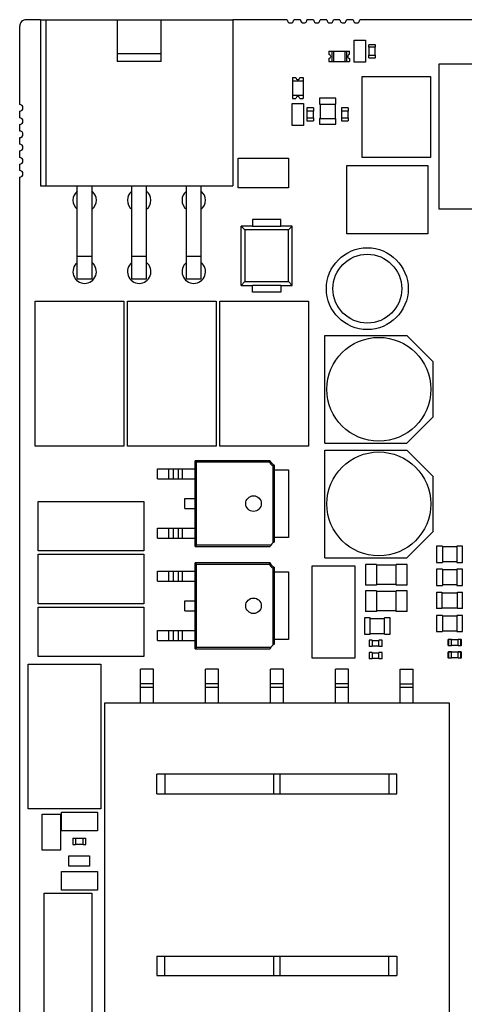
# Model space of a CAD drawing. Header units: millimetres. Extents: x 0 to 559, y 0 to 432.
# Tile 9 of 20: x 143 to 178, y 223 to 299. Entities that reach past the tile are written whole.
import ezdxf
from ezdxf.enums import TextEntityAlignment as Align

# ---------------------------------------------------------------- set-up
doc = ezdxf.new("R2010")
doc.units = ezdxf.units.MM
doc.header["$LTSCALE"] = 30.734
doc.layers.get('0').update_dxf_attribs({"linetype": 'CONTINUOUS'})
doc.layers.add('00_COMPONENTS', color=7, linetype='CONTINUOUS')
doc.layers.add('51__DRAFT_DIMS', color=7, linetype='CONTINUOUS')
doc.styles.get("Standard").update_dxf_attribs({"font": 'simfang.ttf'})
doc.dimstyles.new('DIMSTYLE_1', dxfattribs={"dimtxt": 3, "dimasz": 3, "dimexe": 2.5, "dimexo": 0.5, "dimgap": 0.75, "dimtad": 1, "dimdsep": 46, "dimtxsty": 'STANDARD', "dimblk": '_FILLED', "dimblk1": '_FILLED', "dimblk2": '_FILLED', "dimcen": 0.09, "dimclrt": 3, "dimazin": 2, "dimtp": 0.5, "dimtm": 0.5, "dimtfac": 1, "dimtofl": 0, "dimtmove": 0, "dimatfit": 3, "dimldrblk": '_FILLED', "dimfxl": 1, "dimtolj": 1, "dimarcsym": 0})

# ---------------------------------------------------------------- blocks, each defined once
blk = doc.blocks.new('_FILLED')
at = {"color": 0, "linetype": 'BYBLOCK'}
blk.add_solid([(0, 0), (-1, 0.167), (-1, -0.167)], dxfattribs=at)
blk = doc.blocks.new('*D2')
at = {"layer": '51__DRAFT_DIMS', "color": 4}
for p, q in [((222.362, 299.069), (305.613, 299.069)), ((303.113, 299.069), (303.113, 208.582)), ((303.113, 118.094), (303.113, 208.582)), ((150.209, 118.094), (305.613, 118.094))]:
    blk.add_line(p, q, dxfattribs=at)
at = {"layer": '51__DRAFT_DIMS', "color": 4, "xscale": 3, "yscale": 3, "zscale": 3}
for p, rotation in [((303.113, 299.069), 90), ((303.113, 118.094), 270)]:
    blk.add_blockref('_FILLED', p, dxfattribs=dict(at, rotation=rotation))
at = {"layer": '51__DRAFT_DIMS', "color": 3}
blk.add_text('180.97', height=3, rotation=90, dxfattribs=at).set_placement((302.363, 208.582), align=Align.CENTER)

msp = doc.modelspace()

# ---------------------------------------------------------------- linework, layer by layer
at = {"layer": '00_COMPONENTS', "color": 7}
for p, q in [((145.019, 299.069), (143.919, 299.069)), ((145.019, 299.069), (145.019, 286.269)), ((145.019, 299.069), (159.819, 299.069)), ((145.419, 299.069), (145.419, 286.269)), ((150.919, 299.069), (150.919, 295.843)), ((154.319, 295.843), (154.319, 299.069)), ((159.819, 299.069), (159.819, 286.269)), ((164.012, 299.069), (159.819, 299.069)), ((165.028, 299.069), (164.52, 299.069)), ((166.044, 299.069), (165.536, 299.069)), ((167.06, 299.069), (166.552, 299.069)), ((168.076, 299.069), (167.568, 299.069)), ((169.092, 299.069), (168.584, 299.069)), ((221.862, 299.069), (169.6, 299.069)), ((143.419, 292.529), (143.419, 298.569)), ((169.162, 295.796), (169.162, 297.497)), ((169.162, 297.497), (170.051, 297.497)), ((170.051, 297.497), (170.051, 295.796)), ((154.319, 296.443), (150.919, 296.443)), ((167.219, 296.64), (167.219, 296.39)), ((167.219, 296.64), (168.819, 296.64)), ((167.469, 295.84), (167.469, 296.64)), ((168.569, 296.64), (168.569, 295.84)), ((168.819, 296.39), (168.819, 296.64)), ((170.309, 296.945), (170.309, 297.145)), ((170.809, 297.145), (170.309, 297.145)), ((170.809, 296.945), (170.309, 296.945)), ((170.329, 296.345), (170.329, 296.945)), ((170.789, 296.345), (170.789, 296.945)), ((170.809, 296.945), (170.809, 297.145)), ((154.319, 295.843), (150.919, 295.843)), ((167.219, 296.09), (167.219, 295.84)), ((167.219, 295.84), (168.819, 295.84)), ((168.819, 296.09), (168.819, 295.84)), ((170.051, 295.796), (169.162, 295.796)), ((170.309, 296.145), (170.309, 296.345)), ((170.309, 296.345), (170.809, 296.345)), ((170.309, 296.145), (170.809, 296.145)), ((170.809, 296.145), (170.809, 296.345)), ((175.713, 284.492), (175.713, 295.668)), ((175.713, 295.668), (182.528, 295.668)), ((164.433, 294.607), (164.433, 293.007)), ((164.433, 294.607), (164.683, 294.607)), ((164.433, 294.357), (165.233, 294.357)), ((164.983, 294.607), (165.233, 294.607)), ((165.233, 294.607), (165.233, 293.007)), ((169.784, 288.452), (169.784, 294.706)), ((169.784, 294.706), (175.038, 294.706)), ((175.038, 294.706), (175.038, 288.452)), ((164.433, 293.257), (165.233, 293.257)), ((164.433, 293.007), (164.683, 293.007)), ((164.983, 293.007), (165.233, 293.007)), ((166.494, 293.018), (166.494, 292.568)), ((167.744, 293.018), (166.494, 293.018)), ((167.744, 292.568), (167.744, 293.018)), ((143.419, 291.513), (143.419, 292.021)), ((164.389, 290.924), (164.389, 292.626)), ((164.389, 292.626), (165.278, 292.626)), ((165.278, 292.626), (165.278, 290.924)), ((165.536, 292.273), (165.536, 292.023)), ((166.036, 292.273), (165.536, 292.273)), ((166.036, 292.023), (165.536, 292.023)), ((165.557, 291.523), (165.557, 292.023)), ((166.015, 292.023), (166.015, 291.523)), ((166.036, 292.273), (166.036, 292.023)), ((166.494, 292.568), (167.744, 292.568)), ((166.544, 292.568), (166.544, 291.468)), ((167.694, 292.568), (167.694, 291.468)), ((168.203, 292.273), (168.203, 292.023)), ((168.703, 292.273), (168.203, 292.273)), ((168.703, 292.023), (168.203, 292.023)), ((168.224, 291.523), (168.224, 292.023)), ((168.682, 292.023), (168.682, 291.523)), ((168.703, 292.273), (168.703, 292.023)), ((165.536, 291.523), (165.536, 291.273)), ((165.536, 291.523), (166.036, 291.523)), ((165.536, 291.273), (166.036, 291.273)), ((166.036, 291.523), (166.036, 291.273)), ((166.494, 291.468), (166.494, 291.018)), ((166.494, 291.468), (167.744, 291.468)), ((167.744, 291.018), (167.744, 291.468)), ((168.203, 291.523), (168.203, 291.273)), ((168.203, 291.523), (168.703, 291.523)), ((168.203, 291.273), (168.703, 291.273)), ((168.703, 291.523), (168.703, 291.273)), ((143.419, 290.497), (143.419, 291.005)), ((165.278, 290.924), (164.389, 290.924)), ((166.494, 291.018), (167.744, 291.018)), ((143.419, 289.481), (143.419, 289.989)), ((143.419, 288.465), (143.419, 288.973)), ((160.231, 286.136), (160.231, 288.397)), ((160.231, 288.397), (164.101, 288.397)), ((164.101, 288.397), (164.101, 286.136)), ((175.038, 288.452), (169.784, 288.452)), ((143.419, 287.449), (143.419, 287.957)), ((168.595, 282.588), (168.595, 287.842)), ((168.595, 287.842), (174.849, 287.842)), ((174.849, 287.842), (174.849, 282.588)), ((143.419, 143.548), (143.419, 286.941)), ((145.019, 286.269), (159.819, 286.269)), ((147.849, 279.099), (147.849, 286.269)), ((148.989, 279.099), (148.989, 286.269)), ((152.049, 279.099), (152.049, 286.269)), ((153.189, 279.099), (153.189, 286.269)), ((156.249, 279.099), (156.249, 286.269)), ((157.389, 279.099), (157.389, 286.269)), ((164.101, 286.136), (160.231, 286.136)), ((182.528, 284.492), (175.713, 284.492)), ((161.331, 283.693), (161.331, 283.18)), ((163.531, 283.693), (161.331, 283.693)), ((163.531, 283.18), (163.531, 283.693)), ((160.461, 278.613), (160.461, 283.183)), ((160.761, 282.883), (160.461, 283.183)), ((161.331, 283.183), (160.461, 283.183)), ((160.761, 282.883), (160.761, 278.913)), ((164.101, 282.883), (160.761, 282.883)), ((161.331, 283.18), (163.531, 283.18)), ((164.401, 283.183), (163.531, 283.183)), ((164.101, 282.883), (164.401, 283.183)), ((164.101, 278.913), (164.101, 282.883)), ((164.401, 278.613), (164.401, 283.183)), ((174.849, 282.588), (168.595, 282.588)), ((148.989, 279.099), (147.849, 279.099)), ((153.189, 279.099), (152.049, 279.099)), ((157.389, 279.099), (156.249, 279.099)), ((160.461, 278.613), (160.761, 278.913)), ((160.461, 278.613), (161.331, 278.613)), ((160.761, 278.913), (164.101, 278.913)), ((161.331, 278.103), (161.331, 278.617)), ((161.331, 278.617), (163.531, 278.617)), ((163.531, 278.617), (163.531, 278.103)), ((163.531, 278.613), (164.401, 278.613)), ((164.101, 278.913), (164.401, 278.613)), ((163.531, 278.103), (161.331, 278.103)), ((144.609, 266.23), (144.609, 277.406)), ((144.609, 277.406), (151.424, 277.406)), ((151.424, 277.406), (151.424, 266.23)), ((151.721, 266.23), (151.721, 277.406)), ((151.721, 277.406), (158.536, 277.406)), ((158.536, 277.406), (158.536, 266.23)), ((158.833, 266.23), (158.833, 277.406)), ((158.833, 277.406), (165.648, 277.406)), ((165.648, 277.406), (165.648, 266.23)), ((166.916, 266.461), (166.916, 274.761)), ((166.916, 274.761), (173.216, 274.761)), ((175.216, 272.761), (173.216, 274.761)), ((175.216, 272.761), (175.216, 268.461)), ((173.216, 266.461), (175.216, 268.461)), ((151.424, 266.23), (144.609, 266.23)), ((158.536, 266.23), (151.721, 266.23)), ((165.648, 266.23), (158.833, 266.23)), ((166.916, 266.461), (173.216, 266.461)), ((166.916, 257.635), (166.916, 265.935)), ((166.916, 265.935), (173.216, 265.935)), ((175.216, 263.935), (173.216, 265.935)), ((156.923, 258.515), (156.923, 265.115)), ((156.923, 265.115), (157.023, 265.015)), ((162.703, 265.115), (156.923, 265.115)), ((157.023, 258.615), (157.023, 265.015)), ((157.023, 265.015), (162.637, 265.015)), ((162.919, 264.717), (162.919, 258.796)), ((163.019, 264.78), (163.019, 258.85)), ((154.023, 263.721), (154.023, 264.481)), ((154.023, 264.481), (156.923, 264.481)), ((163.019, 264.42), (164.123, 264.42)), ((164.123, 264.42), (164.123, 259.21)), ((175.216, 263.935), (175.216, 259.635)), ((154.023, 263.721), (156.923, 263.721)), ((144.842, 258.165), (144.842, 261.975)), ((144.842, 261.975), (152.97, 261.975)), ((152.97, 261.975), (152.97, 258.165)), ((156.123, 261.435), (156.123, 262.195)), ((156.123, 262.195), (156.923, 262.195)), ((156.123, 261.435), (156.923, 261.435)), ((154.023, 259.149), (154.023, 259.909)), ((154.023, 259.909), (156.923, 259.909)), ((173.216, 257.635), (175.216, 259.635)), ((154.023, 259.149), (156.923, 259.149)), ((156.923, 258.515), (157.023, 258.615)), ((156.923, 258.515), (162.703, 258.515)), ((162.75, 258.615), (157.023, 258.615)), ((164.123, 259.21), (163.019, 259.21)), ((175.517, 258.536), (175.517, 257.286)), ((175.967, 258.536), (175.517, 258.536)), ((175.967, 258.536), (175.967, 257.286)), ((177.067, 258.536), (177.067, 257.286)), ((177.517, 258.536), (177.067, 258.536)), ((177.517, 257.286), (177.517, 258.536)), ((152.97, 258.165), (144.842, 258.165)), ((144.842, 254.101), (144.842, 257.911)), ((144.842, 257.911), (152.97, 257.911)), ((152.97, 257.911), (152.97, 254.101)), ((177.067, 258.486), (175.967, 258.486)), ((156.923, 250.641), (156.923, 257.241)), ((156.923, 257.241), (157.023, 257.141)), ((162.703, 257.241), (156.923, 257.241)), ((157.023, 250.741), (157.023, 257.141)), ((157.023, 257.141), (162.637, 257.141)), ((165.924, 249.91), (165.924, 257.022)), ((165.924, 257.022), (169.226, 257.022)), ((166.916, 257.635), (173.216, 257.635)), ((169.226, 257.022), (169.226, 249.91)), ((170.039, 257.124), (170.039, 255.524)), ((170.889, 257.124), (170.039, 257.124)), ((170.889, 257.124), (170.889, 255.524)), ((172.389, 257.074), (170.889, 257.074)), ((172.389, 255.524), (172.389, 257.124)), ((173.239, 257.124), (172.389, 257.124)), ((173.239, 255.524), (173.239, 257.124)), ((175.517, 257.286), (175.967, 257.286)), ((177.067, 257.336), (175.967, 257.336)), ((177.067, 257.286), (177.517, 257.286)), ((154.023, 255.847), (154.023, 256.607)), ((154.023, 256.607), (156.923, 256.607)), ((162.919, 256.843), (162.919, 250.922)), ((163.019, 256.906), (163.019, 250.976)), ((163.019, 256.546), (164.123, 256.546)), ((164.123, 256.546), (164.123, 251.336)), ((175.517, 256.758), (175.517, 255.508)), ((175.967, 256.758), (175.517, 256.758)), ((175.967, 256.758), (175.967, 255.508)), ((177.067, 256.708), (175.967, 256.708)), ((177.067, 256.758), (177.067, 255.508)), ((177.517, 256.758), (177.067, 256.758)), ((177.517, 255.508), (177.517, 256.758)), ((154.023, 255.847), (156.923, 255.847)), ((170.889, 255.524), (170.039, 255.524)), ((172.389, 255.574), (170.889, 255.574)), ((173.239, 255.524), (172.389, 255.524)), ((175.517, 255.508), (175.967, 255.508)), ((177.067, 255.558), (175.967, 255.558)), ((177.067, 255.508), (177.517, 255.508)), ((170.039, 255.092), (170.039, 253.492)), ((170.889, 255.092), (170.039, 255.092)), ((170.889, 255.092), (170.889, 253.492)), ((172.389, 255.042), (170.889, 255.042)), ((172.389, 253.492), (172.389, 255.092)), ((173.239, 255.092), (172.389, 255.092)), ((173.239, 253.492), (173.239, 255.092)), ((175.517, 254.98), (175.517, 253.73)), ((175.517, 254.98), (175.917, 254.98)), ((175.917, 254.98), (175.917, 253.73)), ((175.917, 254.95), (177.117, 254.95)), ((177.117, 253.73), (177.117, 254.98)), ((177.117, 254.98), (177.517, 254.98)), ((177.517, 253.73), (177.517, 254.98)), ((152.97, 254.101), (144.842, 254.101)), ((156.123, 253.561), (156.123, 254.321)), ((156.123, 254.321), (156.923, 254.321)), ((144.842, 250.037), (144.842, 253.847)), ((144.842, 253.847), (152.97, 253.847)), ((152.97, 253.847), (152.97, 250.037)), ((156.123, 253.561), (156.923, 253.561)), ((170.889, 253.492), (170.039, 253.492)), ((172.389, 253.542), (170.889, 253.542)), ((173.239, 253.492), (172.389, 253.492)), ((175.917, 253.73), (175.517, 253.73)), ((177.117, 253.76), (175.917, 253.76)), ((177.517, 253.73), (177.117, 253.73)), ((169.951, 253.012), (169.951, 251.762)), ((170.401, 253.012), (169.951, 253.012)), ((170.401, 251.762), (170.401, 253.012)), ((170.401, 252.962), (171.501, 252.962)), ((171.501, 251.762), (171.501, 253.012)), ((171.951, 253.012), (171.501, 253.012)), ((171.951, 251.762), (171.951, 253.012)), ((175.517, 253.202), (175.517, 251.952)), ((175.967, 253.202), (175.517, 253.202)), ((175.967, 253.202), (175.967, 251.952)), ((177.067, 253.152), (175.967, 253.152)), ((177.067, 253.202), (177.067, 251.952)), ((177.517, 253.202), (177.067, 253.202)), ((177.517, 251.952), (177.517, 253.202)), ((154.023, 251.275), (154.023, 252.035)), ((154.023, 252.035), (156.923, 252.035)), ((169.951, 251.762), (170.401, 251.762)), ((170.401, 251.812), (171.501, 251.812)), ((171.501, 251.762), (171.951, 251.762)), ((175.517, 251.952), (175.967, 251.952)), ((177.067, 252.002), (175.967, 252.002)), ((177.067, 251.952), (177.517, 251.952)), ((154.023, 251.275), (156.923, 251.275)), ((164.123, 251.336), (163.019, 251.336)), ((170.312, 251.303), (170.312, 250.803)), ((170.562, 251.303), (170.312, 251.303)), ((170.562, 251.303), (170.562, 250.803)), ((170.562, 251.282), (171.062, 251.282)), ((171.062, 250.803), (171.062, 251.303)), ((171.312, 251.303), (171.062, 251.303)), ((171.312, 250.803), (171.312, 251.303)), ((176.411, 250.897), (176.411, 251.337)), ((176.441, 251.367), (176.661, 251.367)), ((176.661, 250.867), (176.661, 251.367)), ((176.661, 251.347), (177.161, 251.347)), ((177.161, 250.867), (177.161, 251.367)), ((177.161, 251.367), (177.381, 251.367)), ((177.411, 251.337), (177.411, 250.897)), ((156.923, 250.641), (157.023, 250.741)), ((156.923, 250.641), (162.703, 250.641)), ((162.75, 250.741), (157.023, 250.741)), ((170.562, 250.803), (170.312, 250.803)), ((170.312, 250.351), (170.312, 249.851)), ((170.562, 250.351), (170.312, 250.351)), ((171.062, 250.824), (170.562, 250.824)), ((170.562, 250.351), (170.562, 249.851)), ((170.562, 250.33), (171.062, 250.33)), ((171.312, 250.803), (171.062, 250.803)), ((171.062, 249.851), (171.062, 250.351)), ((171.312, 250.351), (171.062, 250.351)), ((171.312, 249.851), (171.312, 250.351)), ((176.411, 249.944), (176.411, 250.384)), ((176.661, 250.867), (176.441, 250.867)), ((176.441, 250.414), (176.661, 250.414)), ((177.161, 250.887), (176.661, 250.887)), ((176.661, 249.914), (176.661, 250.414)), ((176.661, 250.394), (177.161, 250.394)), ((177.381, 250.867), (177.161, 250.867)), ((177.161, 249.914), (177.161, 250.414)), ((177.161, 250.414), (177.381, 250.414)), ((177.411, 250.384), (177.411, 249.944)), ((144.08, 238.315), (144.08, 249.44)), ((144.08, 249.44), (149.668, 249.44)), ((152.97, 250.037), (144.842, 250.037)), ((149.668, 249.44), (149.668, 238.315)), ((169.226, 249.91), (165.924, 249.91)), ((170.562, 249.851), (170.312, 249.851)), ((171.062, 249.872), (170.562, 249.872)), ((171.312, 249.851), (171.062, 249.851)), ((176.661, 249.914), (176.441, 249.914)), ((177.161, 249.934), (176.661, 249.934)), ((177.381, 249.914), (177.161, 249.914)), ((152.721, 246.467), (152.721, 249.067)), ((153.721, 249.067), (152.721, 249.067)), ((153.721, 246.467), (153.721, 249.067)), ((157.721, 246.467), (157.721, 249.067)), ((158.721, 249.067), (157.721, 249.067)), ((158.721, 246.467), (158.721, 249.067)), ((162.721, 246.467), (162.721, 249.067)), ((163.721, 249.067), (162.721, 249.067)), ((163.721, 246.467), (163.721, 249.067)), ((167.721, 246.467), (167.721, 249.067)), ((168.721, 249.067), (167.721, 249.067)), ((168.721, 246.467), (168.721, 249.067)), ((172.721, 246.467), (172.721, 249.067)), ((172.721, 249.067), (173.721, 249.067)), ((173.721, 246.467), (173.721, 249.067)), ((153.721, 247.927), (152.721, 247.927)), ((158.721, 247.927), (157.721, 247.927)), ((163.721, 247.927), (162.721, 247.927)), ((168.721, 247.927), (167.721, 247.927)), ((172.721, 247.927), (173.721, 247.927)), ((153.721, 247.659), (152.721, 247.659)), ((158.721, 247.659), (157.721, 247.659)), ((163.721, 247.659), (162.721, 247.659)), ((168.721, 247.659), (167.721, 247.659)), ((173.721, 247.659), (172.721, 247.659)), ((149.971, 219.967), (149.971, 246.467)), ((149.971, 246.467), (176.471, 246.467)), ((176.471, 246.467), (176.471, 219.967)), ((153.986, 239.467), (153.986, 240.967)), ((172.456, 240.967), (153.986, 240.967)), ((154.595, 240.967), (154.595, 239.467)), ((162.986, 239.467), (162.986, 240.967)), ((163.457, 240.967), (163.457, 239.467)), ((171.848, 240.967), (171.848, 239.467)), ((172.456, 239.467), (172.456, 240.967)), ((153.986, 239.467), (172.456, 239.467)), ((149.668, 238.315), (144.08, 238.315)), ((146.632, 236.626), (146.632, 238.048)), ((146.632, 238.048), (149.401, 238.048)), ((149.401, 238.048), (149.401, 236.626)), ((145.146, 235.127), (145.146, 237.896)), ((145.146, 237.896), (146.569, 237.896)), ((146.569, 237.896), (146.569, 235.127)), ((149.401, 236.626), (146.632, 236.626)), ((147.513, 236.063), (147.513, 235.563)), ((147.513, 236.063), (147.713, 236.063)), ((147.713, 236.063), (147.713, 235.563)), ((147.713, 236.043), (148.313, 236.043)), ((148.313, 235.563), (148.313, 236.063)), ((148.313, 236.063), (148.513, 236.063)), ((148.513, 235.563), (148.513, 236.063)), ((146.569, 235.127), (145.146, 235.127)), ((147.513, 235.563), (147.713, 235.563)), ((147.713, 235.583), (148.313, 235.583)), ((148.313, 235.563), (148.513, 235.563)), ((147.192, 233.889), (147.192, 234.689)), ((147.192, 234.689), (148.792, 234.689)), ((148.792, 234.689), (148.792, 233.889)), ((148.792, 233.889), (147.192, 233.889)), ((146.632, 232.054), (146.632, 233.476)), ((146.632, 233.476), (149.401, 233.476)), ((149.401, 233.476), (149.401, 232.054)), ((149.401, 232.054), (146.632, 232.054)), ((145.293, 216.814), (145.293, 231.825)), ((145.293, 231.825), (148.963, 231.825)), ((148.963, 231.825), (148.963, 216.814)), ((153.986, 226.967), (153.986, 225.467)), ((153.986, 226.967), (172.456, 226.967)), ((154.595, 225.467), (154.595, 226.967)), ((162.986, 225.467), (162.986, 226.967)), ((163.457, 226.967), (163.457, 225.467)), ((171.848, 225.467), (171.848, 226.967)), ((172.456, 226.967), (172.456, 225.467)), ((153.986, 225.467), (172.456, 225.467))]:
    msp.add_line(p, q, dxfattribs=at)
at = {"layer": '00_COMPONENTS', "color": 4}
for p, q in [((167.569, 296.64), (167.569, 295.84)), ((168.469, 295.84), (168.469, 296.64)), ((147.849, 280.869), (148.989, 280.869)), ((152.049, 280.869), (153.189, 280.869)), ((156.249, 280.869), (157.389, 280.869)), ((154.907, 263.721), (154.907, 264.481)), ((155.243, 264.481), (155.243, 263.721)), ((155.65, 263.721), (155.65, 264.481)), ((155.938, 264.481), (155.938, 263.721)), ((154.907, 259.149), (154.907, 259.909)), ((155.243, 259.909), (155.243, 259.149)), ((155.65, 259.149), (155.65, 259.909)), ((155.938, 259.909), (155.938, 259.149)), ((154.907, 255.847), (154.907, 256.607)), ((155.243, 256.607), (155.243, 255.847)), ((155.65, 255.847), (155.65, 256.607)), ((155.938, 256.607), (155.938, 255.847)), ((154.907, 251.275), (154.907, 252.035)), ((155.243, 252.035), (155.243, 251.275)), ((155.65, 251.275), (155.65, 252.035)), ((155.938, 252.035), (155.938, 251.275)), ((176.661, 251.337), (176.411, 251.337)), ((176.441, 251.367), (176.441, 250.867)), ((177.161, 251.327), (176.661, 251.327)), ((177.411, 251.337), (177.161, 251.337)), ((177.381, 250.867), (177.381, 251.367)), ((176.411, 250.897), (176.661, 250.897)), ((176.661, 250.384), (176.411, 250.384)), ((176.441, 250.414), (176.441, 249.914)), ((176.661, 250.907), (177.161, 250.907)), ((177.161, 250.374), (176.661, 250.374)), ((177.161, 250.897), (177.411, 250.897)), ((177.411, 250.384), (177.161, 250.384)), ((177.381, 249.914), (177.381, 250.414)), ((176.411, 249.944), (176.661, 249.944)), ((176.661, 249.954), (177.161, 249.954)), ((177.161, 249.944), (177.411, 249.944))]:
    msp.add_line(p, q, dxfattribs=at)
at = {"layer": '00_COMPONENTS', "color": 7}
for centre, radius in [((170.178, 278.358), 3.15), ((171.066, 270.611), 4), ((171.066, 261.785), 4), ((161.419, 261.815), 0.6), ((161.419, 253.941), 0.6)]:
    msp.add_circle(centre, radius, dxfattribs=at)
at = {"layer": '00_COMPONENTS', "color": 4}
msp.add_circle((170.178, 278.358), 2.65, dxfattribs=at)
at = {"layer": '00_COMPONENTS', "color": 7}
for centre, radius, start, end in [((143.92, 298.569), 0.5, 90.01655, 180.01657), ((164.266, 299.069), 0.254, 180, 360), ((165.282, 299.069), 0.254, 180, 360), ((166.298, 299.069), 0.254, 180, 360), ((167.314, 299.069), 0.254, 180, 360), ((168.33, 299.069), 0.254, 180, 360), ((169.346, 299.069), 0.254, 180, 360), ((167.219, 296.24), 0.15, 270, 90), ((168.819, 296.24), 0.15, 90, 270), ((164.833, 294.607), 0.15, 180, 360), ((164.833, 293.007), 0.15, 0, 180), ((143.419, 292.275), 0.254, 270, 90), ((143.419, 291.259), 0.254, 270, 90), ((143.419, 290.243), 0.254, 270, 90), ((143.419, 289.227), 0.254, 270, 90), ((143.419, 288.211), 0.254, 270, 90), ((143.419, 287.195), 0.254, 270, 90), ((148.419, 285.169), 0.902, 129.21071, 230.78942), ((148.419, 285.169), 0.902, 309.21071, 50.78942), ((152.619, 285.169), 0.902, 129.20177, 230.79836), ((152.619, 285.169), 0.902, 309.21965, 50.78048), ((156.819, 285.169), 0.902, 129.19283, 230.8073), ((156.819, 285.169), 0.902, 309.2286, 50.77154), ((148.419, 279.669), 0.902, 129.21071, 50.78942), ((152.619, 279.669), 0.902, 129.20177, 50.78048), ((156.819, 279.669), 0.902, 129.19283, 50.77154), ((163.238, 265.303), 0.667, 205.56187, 241.45577), ((163.238, 265.303), 0.567, 199.33924, 247.3133), ((163.238, 258.328), 0.567, 112.6867, 160.66076), ((163.238, 257.429), 0.667, 205.56187, 241.45577), ((163.238, 257.429), 0.567, 199.33924, 247.3133), ((163.238, 250.454), 0.567, 112.6867, 160.66076), ((176.441, 251.337), 0.03, 90, 180), ((177.381, 251.337), 0.03, 0, 90), ((176.441, 250.897), 0.03, 180, 270), ((176.441, 250.384), 0.03, 90, 180), ((177.381, 250.897), 0.03, 270, 360), ((177.381, 250.384), 0.03, 0, 90), ((176.441, 249.944), 0.03, 180, 270), ((177.381, 249.944), 0.03, 270, 360)]:
    msp.add_arc(centre, radius, start, end, dxfattribs=at)
for points, knots in [([(162.703, 265.115), (162.697, 265.107), (162.674, 265.074), (162.653, 265.041), (162.637, 265.015)], [0, 0, 0, 0, 0.251438, 1, 1, 1, 1]), ([(163.019, 264.78), (163.011, 264.775), (162.978, 264.753), (162.945, 264.732), (162.919, 264.717)], [0, 0, 0, 0, 0.251302, 1, 1, 1, 1]), ([(162.703, 257.241), (162.697, 257.233), (162.674, 257.2), (162.653, 257.167), (162.637, 257.141)], [0, 0, 0, 0, 0.251438, 1, 1, 1, 1]), ([(163.019, 256.906), (163.011, 256.901), (162.978, 256.879), (162.945, 256.858), (162.919, 256.843)], [0, 0, 0, 0, 0.251302, 1, 1, 1, 1])]:
    msp.add_open_spline(points, degree=3, knots=knots, dxfattribs=at)

# ---------------------------------------------------------------- dimensions: what is measured, and where the dimension line sits
at = {"layer": '51__DRAFT_DIMS', "color": 4}
dim = msp.add_linear_dim(base=(303.11336, 118.09448), p1=(221.8618, 299.06945), p2=(149.70948, 118.09448), angle=270, dimstyle='DIMSTYLE_1', dxfattribs=at)
dim.commit()
dim.dimension.update_dxf_attribs({"geometry": '*D2', "text_midpoint": (303.11336, 208.66692), "dimtype": 160})

doc.saveas('drawing.dxf')
